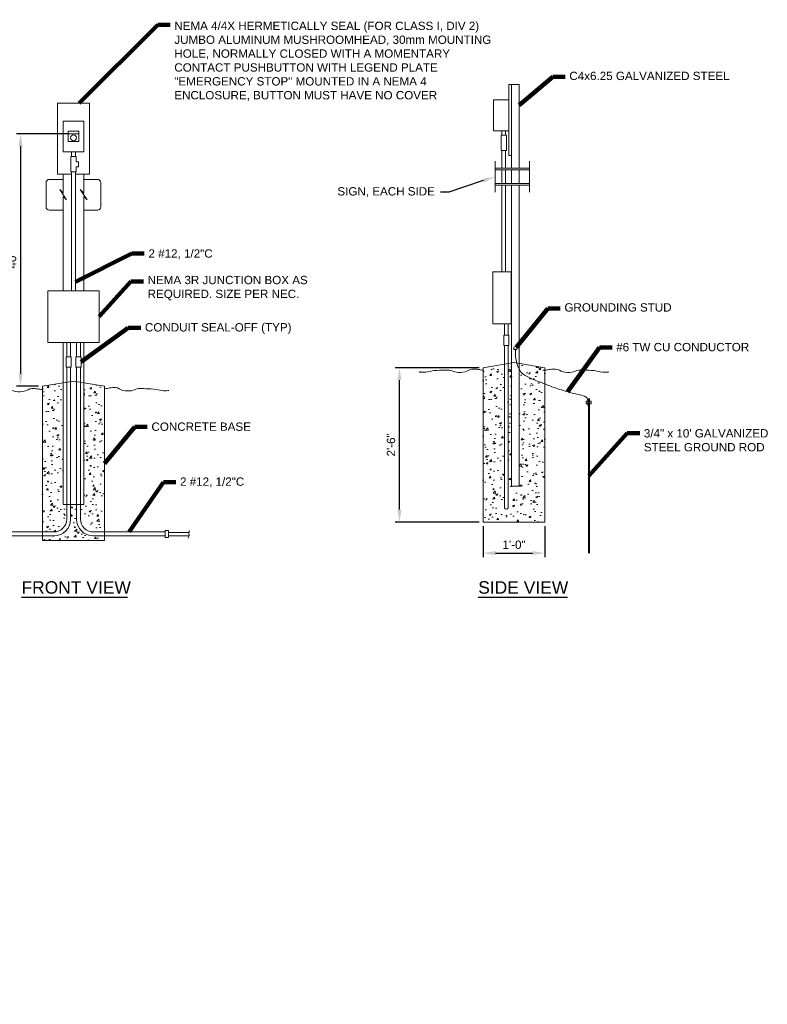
# Model space of a CAD drawing. Header units: inches. Extents: x -3286 to 5845, y -5594 to 2482.
# Tile 4 of 6: x 973 to 3668, y -3259 to 292. Entities that reach past the tile are written whole.
import ezdxf
from ezdxf import colors
from ezdxf.entities.mleader import LeaderData, LeaderLine
from ezdxf.math import Vec2, Vec3

# ---------------------------------------------------------------- set-up
doc = ezdxf.new("R2010")
doc.units = ezdxf.units.IN
doc.header["$MEASUREMENT"] = 0
doc.layers.get('DefPoints').update_dxf_attribs({"lineweight": 0})
for name, color, linetype, lineweight in [('G-ANNO-DIMS', 2, 'Continuous', 0), ('G-ANNO-MASK', 1, 'Continuous', 0), ('G-ANNO-NOTE', 4, 'Continuous', 30), ('G-ANNO-PATT', 250, 'Continuous', 0), ('G-ANNO-TEXT', 2, 'Continuous', 30), ('Level 10', 2, 'Continuous', 0), ('Level 2', 2, 'Continuous', 0)]:
    doc.layers.add(name, color=color, linetype=linetype, lineweight=lineweight)
doc.styles.add("AEC_AC_23CivDims-CC_1_20'", font='arial.ttf', dxfattribs={"height": 30})
doc.styles.add("AEC_AC_55Text-LeftTop_1_20'", font='arial.ttf', dxfattribs={"height": 30})
doc.styles.add("AEC_AC_56Text-LeftTop_1_30'", font='arial.ttf', dxfattribs={"height": 45})
doc.styles.add('Style-Arial', font='arial.ttf')
doc.dimstyles.new("AEC_AC_23_Civ-Dims_20'", dxfattribs={"dimtxt": 30, "dimasz": 45, "dimexe": 15, "dimexo": 15, "dimgap": 15, "dimtad": 1, "dimlfac": 0.083333, "dimzin": 15, "dimdsep": 46, "dimtxsty": "AEC_AC_23CivDims-CC_1_20'", "dimcen": 0.09, "dimclrd": 256, "dimclre": 256, "dimazin": 2, "dimtfac": 1, "dimtmove": 1, "dimatfit": 3, "dimfxl": 1, "dimfrac": 1, "dimtolj": 1, "dimtzin": 15, "dimlwd": 30, "dimlwe": 30, "dimarcsym": 0})
doc.dimstyles.new("AEC_AC_55_Notes_1_20'", dxfattribs={"dimtxt": 30, "dimasz": 45, "dimexe": 15, "dimexo": 15, "dimgap": 15, "dimtad": 1, "dimjust": 1, "dimdec": 3, "dimzin": 15, "dimdsep": 46, "dimlunit": 5, "dimtxsty": "AEC_AC_55Text-LeftTop_1_20'", "dimblk": 'NONE', "dimcen": 0.09, "dimclrd": 256, "dimclre": 256, "dimazin": 2, "dimtfac": 0.7, "dimtdec": 3, "dimtmove": 1, "dimatfit": 1, "dimfxl": 1, "dimfrac": 1, "dimtolj": 1, "dimtzin": 15, "dimlwd": 30, "dimlwe": 30, "dimarcsym": 0})

# ---------------------------------------------------------------- blocks, each defined once
blk = doc.blocks.new('LEGPT2_1_1')
at = {"layer": 'Level 2', "color": 2, "linetype": 'Continuous', "lineweight": 13}
blk.add_line((0, 72.3), (96.4, 72.3), dxfattribs=at)
blk.add_circle((48.2, 35.7), 26.7, dxfattribs=at)
blk.add_3dface([(0, 96.4), (96.4, 96.4), (96.4, 0), (0, 0)], dxfattribs=at)
blk = doc.blocks.new('*D126')
at = {"layer": 'DefPoints', "color": 0, "transparency": 16777216}
for p in [(1166.7, -119.8), (975.9, -1030), (1055.3, -1030)]:
    blk.add_point(p, dxfattribs=at)
at = {"layer": 'G-ANNO-DIMS', "lineweight": 30, "transparency": 16777216}
for p, q in [((1151.7, -119.8), (960.9, -119.8)), ((975.9, -164.8), (975.9, -985)), ((1040.3, -1030), (960.9, -1030))]:
    blk.add_line(p, q, dxfattribs=at)
at = {"layer": 'G-ANNO-DIMS', "transparency": 16777216}
for points in [[(968.4, -164.8), (983.4, -164.8), (975.9, -119.8)], [(968.4, -985), (983.4, -985), (975.9, -1030)]]:
    blk.add_solid(points, dxfattribs=at)
at = {"layer": 'G-ANNO-DIMS', "color": 0, "lineweight": 30, "transparency": 16777216, "insert": (945.6, -574.9), "char_height": 30, "attachment_point": 5, "rotation": 90, "style": "AEC_AC_23CivDims-CC_1_20'"}
blk.add_mtext('\\A1;40"', dxfattribs=at)
blk = doc.blocks.new('_None')
blk = doc.blocks.new('*D127')
at = {"layer": 'DefPoints', "color": 0, "linetype": 'Continuous', "transparency": 16777216}
for p in [(2342.1, -963.2), (2644, -963.2), (2644, -1520.1)]:
    blk.add_point(p, dxfattribs=at)
at = {"layer": 'G-ANNO-DIMS', "linetype": 'Continuous', "lineweight": 30, "transparency": 16777216}
for p, q in [((2629, -963.2), (2327.1, -963.2)), ((2342.1, -1475.1), (2342.1, -1008.2)), ((2629, -1520.1), (2327.1, -1520.1))]:
    blk.add_line(p, q, dxfattribs=at)
at = {"layer": 'G-ANNO-DIMS', "linetype": 'Continuous', "transparency": 16777216}
for points in [[(2334.6, -1008.2), (2349.6, -1008.2), (2342.1, -963.2)], [(2334.6, -1475.1), (2349.6, -1475.1), (2342.1, -1520.1)]]:
    blk.add_solid(points, dxfattribs=at)
at = {"layer": 'G-ANNO-DIMS', "color": 0, "linetype": 'Continuous', "lineweight": 30, "transparency": 16777216, "insert": (2311.8, -1241.7), "char_height": 30, "attachment_point": 5, "rotation": 90, "style": "AEC_AC_23CivDims-CC_1_20'"}
blk.add_mtext('\\A1;2\'-6"', dxfattribs=at)
blk = doc.blocks.new('*D128')
at = {"layer": 'DefPoints', "color": 0, "linetype": 'Continuous', "transparency": 16777216}
for p in [(2644, -1520.1), (2866.7, -1520.1), (2866.7, -1632)]:
    blk.add_point(p, dxfattribs=at)
at = {"layer": 'G-ANNO-DIMS', "linetype": 'Continuous', "lineweight": 30, "transparency": 16777216}
for p, q in [((2644, -1535.1), (2644, -1647)), ((2866.7, -1535.1), (2866.7, -1647)), ((2689, -1632), (2821.7, -1632))]:
    blk.add_line(p, q, dxfattribs=at)
at = {"layer": 'G-ANNO-DIMS', "linetype": 'Continuous', "transparency": 16777216}
for points in [[(2689, -1624.5), (2689, -1639.5), (2644, -1632)], [(2821.7, -1624.5), (2821.7, -1639.5), (2866.7, -1632)]]:
    blk.add_solid(points, dxfattribs=at)
at = {"layer": 'G-ANNO-DIMS', "color": 0, "linetype": 'Continuous', "lineweight": 30, "transparency": 16777216, "insert": (2755.3, -1601.7), "char_height": 30, "attachment_point": 5, "style": "AEC_AC_23CivDims-CC_1_20'"}
blk.add_mtext('\\A1;1\'-0"', dxfattribs=at)

msp = doc.modelspace()

# ---------------------------------------------------------------- hatches: boundary and pattern name
at = {"layer": 'G-ANNO-PATT', "linetype": 'Continuous'}
h = msp.add_hatch(dxfattribs=at)
h.set_pattern_fill('AR-CONC', color=256, style=0, pattern_type=2)
h.set_pattern_definition([(50, (2679.61, -1435.98), (71.726, -6.275), [7.5, -82.5]), (355, (2679.61, -1435.98), (-13.875, 75.219), [6, -66]), (100.451, (2685.585, -1436.5), (57.851, 68.944), [6.374, -70.114]), (46.184, (2679.61, -1415.98), (106.724, -16.552), [11.25, -123.75]), (96.636, (2688.5, -1417.36), (93.466, 97.412), [9.561, -105.171]), (351.184, (2679.61, -1415.98), (93.466, 97.412), [9, -99]), (21, (2689.61, -1420.98), (59.691, -40.262), [7.5, -82.5]), (326, (2689.61, -1420.98), (24.332, 72.515), [6, -66]), (71.451, (2694.58, -1424.33), (84.022, 32.253), [6.374, -70.114]), (37.5, (2679.607, -1435.978), (1.216, 33.2894), [0, -65.2, 0, -67, 0, -66.25]), (7.5, (2679.607, -1435.98), (26.307, 39.4412), [0, -38.2, 0, -63.7, 0, -25.25]), (327.5, (2657.307, -1435.978), (53.3822, -2.2555), [0, -25, 0, -78, 0, -103.5]), (317.5, (2647.307, -1435.98), (58.3186, 10.0105), [0, -32.5, 0, -51.8, 0, -73.5])])
edge = h.paths.add_edge_path()
edge.add_arc((2727.30145, -1466.46028), 7.24798, -196.30993056, 16.30993056, ccw=False)
edge.add_line((2720.34516, -1464.4248), (2720.3473, -950.50328))
edge.add_line((2720.3473, -950.50328), (2643.95052, -963.23608))
edge.add_line((2643.95052, -963.23608), (2643.95052, -972.51733))
edge.add_line((2643.95052, -972.51733), (2643.95052, -1520.11108))
edge.add_line((2643.95052, -1520.11108), (2866.70052, -1520.11108))
edge.add_line((2866.70052, -1520.11108), (2866.70052, -1022.28384))
edge.add_spline(control_points=[(2866.70052, -1022.28384), (2859.88288, -1019.62751), (2853.06992, -1016.94637), (2846.23382, -1014.29533), (2826.20599, -1006.52853), (2806.82155, -999.0483), (2788.28324, -986.37888), (2781.79738, -981.94632), (2777.30906, -975.78778), (2773.88802, -968.95615)], knot_values=[0, 0, 0, 0, 0.2018278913, 0.2018278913, 0.2018278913, 0.7931266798, 0.7931266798, 0.7931266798, 1, 1, 1, 1], degree=3, periodic=0)
edge.add_line((2773.88802, -968.95615), (2773.88802, -1390.17358))
edge.add_line((2773.88802, -1390.17358), (2746.04427, -1390.17358))
edge.add_line((2746.04427, -1390.17358), (2746.04427, -946.22045))
edge.add_line((2746.04427, -946.22045), (2734.25991, -948.18452))
edge.add_line((2734.25991, -948.18452), (2734.25775, -1464.4248))
h = msp.add_hatch(dxfattribs=at)
h.set_pattern_fill('AR-CONC', color=256, style=0, pattern_type=2)
h.set_pattern_definition([(50, (2835.044, -982.116), (71.726, -6.275), [7.5, -82.5]), (355, (2835.044, -982.116), (-13.875, 75.22), [6, -66]), (100.45, (2841.02, -982.64), (57.85, 68.944), [6.374, -70.114]), (46.18, (2835.04, -962.12), (106.72, -16.55), [11.25, -123.75]), (96.64, (2843.94, -963.5), (93.47, 97.41), [9.56, -105.17]), (351.18, (2835.04, -962.12), (93.47, 97.41), [9, -99]), (21, (2845.044, -967.116), (59.69, -40.26), [7.5, -82.5]), (326, (2845.044, -967.116), (24.33, 72.515), [6, -66]), (71.45, (2850.02, -970.47), (84.02, 32.253), [6.374, -70.114]), (37.5, (2835.044, -982.116), (1.216, 33.289), [0, -65.2, 0, -67, 0, -66.25]), (7.5, (2835.044, -982.116), (26.307, 39.441), [0, -38.2, 0, -63.7, 0, -25.25]), (327.5, (2812.744, -982.116), (53.382, -2.255), [0, -25, 0, -78, 0, -103.5]), (317.5, (2802.744, -982.116), (58.32, 10.01), [0, -32.5, 0, -51.8, 0, -73.5])])
edge = h.paths.add_edge_path()
edge.add_line((2866.70052, -1022.28384), (2866.70052, -972.51733))
edge.add_line((2866.70052, -972.51733), (2866.70052, -963.23608))
edge.add_line((2866.70052, -963.23608), (2773.88802, -947.76733))
edge.add_line((2773.88802, -947.76733), (2773.88802, -968.95615))
edge.add_spline(control_points=[(2773.88802, -968.95615), (2777.30906, -975.78778), (2781.79738, -981.94632), (2788.28324, -986.37888), (2806.82155, -999.0483), (2826.20599, -1006.52853), (2846.23382, -1014.29533), (2853.06992, -1016.94637), (2859.88288, -1019.62751), (2866.70052, -1022.28384)], knot_values=[0, 0, 0, 0, 0.2068733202, 0.2068733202, 0.2068733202, 0.7981721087, 0.7981721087, 0.7981721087, 1, 1, 1, 1], degree=3, periodic=0)
h = msp.add_hatch(dxfattribs=at)
h.set_pattern_fill('AR-CONC', color=256, style=0, pattern_type=2)
h.set_pattern_definition([(50, (1083.67, -1479.375), (71.726, -6.275), [7.5, -82.5]), (355, (1083.67, -1479.375), (-13.875, 75.219), [6, -66]), (100.451, (1089.65, -1479.9), (57.851, 68.944), [6.374, -70.114]), (46.184, (1083.67, -1459.375), (106.724, -16.552), [11.25, -123.75]), (96.636, (1092.56, -1460.75), (93.466, 97.412), [9.56, -105.171]), (351.184, (1083.67, -1459.38), (93.466, 97.412), [9, -99]), (21, (1093.67, -1464.375), (59.691, -40.262), [7.5, -82.5]), (326, (1093.67, -1464.375), (24.332, 72.515), [6, -66]), (71.451, (1098.644, -1467.73), (84.022, 32.253), [6.374, -70.114]), (37.5, (1083.67, -1479.375), (1.216, 33.2894), [0, -65.2, 0, -67, 0, -66.25]), (7.5, (1083.67, -1479.375), (26.307, 39.4412), [0, -38.2, 0, -63.7, 0, -25.25]), (327.5, (1061.37, -1479.375), (53.3822, -2.2555), [0, -25, 0, -78, 0, -103.5]), (317.5, (1051.37, -1479.375), (58.3186, 10.0105), [0, -32.5, 0, -51.8, 0, -73.5])])
h.paths.add_polyline_path([(1095.98411, -1555.61726, 0.4142135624), (1142.39036, -1509.21101), (1142.39027, -1456.89912), (1129.53046, -1456.89912), (1129.53046, -1017.58662), (1055.28046, -1029.96162), (1055.28046, -1555.61707)])
h = msp.add_hatch(dxfattribs=at)
h.set_pattern_fill('AR-CONC', color=256, style=0, pattern_type=2)
h.set_pattern_definition([(50, (1237.3, -1423.32), (71.726, -6.275), [7.5, -82.5]), (355, (1237.3, -1423.32), (-13.875, 75.219), [6, -66]), (100.451, (1243.276, -1423.844), (57.851, 68.944), [6.374, -70.114]), (46.184, (1237.3, -1403.32), (106.724, -16.552), [11.25, -123.75]), (96.636, (1246.19, -1404.7), (93.466, 97.412), [9.56, -105.171]), (351.184, (1237.3, -1403.32), (93.466, 97.412), [9, -99]), (21, (1247.3, -1408.32), (59.691, -40.262), [7.5, -82.5]), (326, (1247.3, -1408.32), (24.332, 72.515), [6, -66]), (71.451, (1252.27, -1411.676), (84.022, 32.253), [6.374, -70.114]), (37.5, (1237.3, -1423.32), (1.216, 33.2894), [0, -65.2, 0, -67, 0, -66.25]), (7.5, (1237.3, -1423.32), (26.307, 39.4412), [0, -38.2, 0, -63.7, 0, -25.25]), (327.5, (1215, -1423.32), (53.3822, -2.2555), [0, -25, 0, -78, 0, -103.5]), (317.5, (1205, -1423.32), (58.3186, 10.0105), [0, -32.5, 0, -51.8, 0, -73.5])])
h.paths.add_polyline_path([(1191.90408, -1509.21101, 0.4142135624), (1238.31033, -1555.61726), (1278.03046, -1555.61707), (1278.03046, -1029.96162), (1203.78046, -1017.58662), (1203.78046, -1456.89912), (1191.90416, -1456.89912)])
h = msp.add_hatch(dxfattribs=at)
h.set_pattern_fill('AR-CONC', color=256, style=0, pattern_type=2)
h.set_pattern_definition([(50, (1170.425, -1573.4), (71.726, -6.275), [7.5, -82.5]), (355, (1170.425, -1573.4), (-13.875, 75.22), [6, -66]), (100.45, (1176.4, -1573.926), (57.85, 68.944), [6.374, -70.114]), (46.184, (1170.425, -1553.4), (106.724, -16.55), [11.25, -123.75]), (96.636, (1179.32, -1554.78), (93.466, 97.41), [9.56, -105.17]), (351.18, (1170.43, -1553.4), (93.47, 97.41), [9, -99]), (21, (1180.425, -1558.4), (59.69, -40.262), [7.5, -82.5]), (326, (1180.425, -1558.4), (24.33, 72.515), [6, -66]), (71.45, (1185.4, -1561.76), (84.022, 32.253), [6.374, -70.114]), (37.5, (1170.425, -1573.403), (1.216, 33.2894), [0, -65.2, 0, -67, 0, -66.25]), (7.5, (1170.425, -1573.403), (26.307, 39.441), [0, -38.2, 0, -63.7, 0, -25.25]), (327.5, (1148.125, -1573.403), (53.3822, -2.2555), [0, -25, 0, -78, 0, -103.5]), (317.5, (1138.125, -1573.403), (58.319, 10.01), [0, -32.5, 0, -51.8, 0, -73.5])])
h.paths.add_polyline_path([(1238.31033, -1569.83382, -0.4142135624), (1177.68752, -1509.21101), (1177.68768, -1456.89912), (1156.60676, -1456.89912), (1156.60691, -1509.21101, -0.4142135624), (1095.98411, -1569.83382), (1055.28046, -1569.83374), (1055.28046, -1586.83662), (1278.03046, -1586.83662), (1278.03046, -1569.83375)])

# ---------------------------------------------------------------- linework, layer by layer
at = {"layer": 'G-ANNO-MASK', "linetype": 'Continuous', "lineweight": 13}
msp.add_open_spline([(1584.24505, -1550.19269, 0.09818), (1583.7681, -1553.53291, 0.09818), (1583.29115, -1556.87313, 0.09818), (1582.81419, -1560.21335, 0.09818), (1582.56579, -1561.95297, 0.09818), (1583.26574, -1563.71324, 0.09818), (1583.29218, -1565.46344, 0.09818), (1583.32338, -1567.52889, 0.09818), (1583.55809, -1569.73064, 0.09818), (1582.81419, -1571.66641, 0.09818), (1582.01962, -1573.73407, 0.09818), (1581.22504, -1575.80173, 0.09818), (1580.43046, -1577.86938, 0.09818)], degree=3, knots=[0, 0, 0, 0, 0.3581759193, 0.3581759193, 0.3581759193, 0.5447179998, 0.5447179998, 0.5447179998, 0.764859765, 0.764859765, 0.764859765, 1, 1, 1, 1], dxfattribs=at)
at = {"layer": 'G-ANNO-TEXT'}
for p, q in [((978.90139, -1790.32237), (1362.07102, -1790.32237)), ((2625.82643, -1790.32237), (2947.80976, -1790.32237))]:
    msp.add_line(p, q, dxfattribs=at)
at = {"layer": 'Level 10', "color": 2, "linetype": 'Continuous', "lineweight": 13}
for p, q in [((2711.06634, -109.36108, 0.09818), (2711.06634, -124.47991, 0.09818)), ((2724.97893, -109.36108, 0.09818), (2724.97893, -124.47991, 0.09818)), ((1159.16317, -185.36787, 0.09818), (1159.16317, -201.85928, 0.09818)), ((1174.14929, -185.36787, 0.09818), (1174.14929, -201.85928, 0.09818)), ((1129.53046, -265.34148, 0.09818), (1129.53046, -333.70156, 0.09818)), ((1159.5205, -257.54678), (1159.5205, -686.35582)), ((1173.79042, -257.54678), (1173.79042, -686.35582)), ((1203.78046, -265.34148, 0.09818), (1203.78046, -333.70156, 0.09818)), ((1129.53046, -346.07192, 0.09818), (1129.53046, -445.20541, 0.09818)), ((1203.78046, -346.07192, 0.09818), (1203.78046, -686.35582, 0.09818)), ((1129.53046, -445.20541, 0.09818), (1129.53046, -686.35582, 0.09818)), ((2720.34759, -805.25528, 0.09818), (2720.34759, -846.12991, 0.09818)), ((2734.26018, -805.25528, 0.09818), (2734.26018, -846.12991, 0.09818)), ((1142.21004, -871.98082, 0.09818), (1142.21004, -923.9419, 0.09818)), ((1156.47996, -871.98082, 0.09818), (1156.47996, -923.9419, 0.09818)), ((1177.81448, -871.98082, 0.09818), (1177.81448, -923.9419, 0.09818)), ((1192.0844, -871.98082, 0.09818), (1192.0844, -923.9419, 0.09818)), ((2720.34759, -883.25491, 0.09818), (2720.34759, -1464.42358, 0.09818)), ((2734.26018, -883.25491, 0.09818), (2734.26018, -1464.42358, 0.09818)), ((1142.38947, -961.0669, 0.09818), (1142.38947, -1509.20979, 0.09818)), ((1156.60526, -961.0669, 0.09818), (1156.60526, -1509.20979, 0.09818)), ((1177.68918, -961.0669, 0.09818), (1177.68918, -1509.20979, 0.09818)), ((1191.90496, -961.0669, 0.09818), (1191.90496, -1509.20979, 0.09818)), ((1095.98322, -1555.61604, 0.09818), (837.51743, -1555.61604, 0.09818)), ((1238.31121, -1555.61604, 0.09818), (1496.77701, -1555.61604, 0.09818)), ((1509.15201, -1557.12888, 0.09818), (1583.40201, -1557.12888, 0.09818)), ((837.51743, -1569.83337, 0.09818), (1095.98322, -1569.83337, 0.09818)), ((1496.77701, -1569.83337, 0.09818), (1238.31121, -1569.83337, 0.09818)), ((1509.15201, -1569.50388, 0.09818), (1583.40201, -1569.50388, 0.09818))]:
    msp.add_line(p, q, dxfattribs=at)
at = {"layer": 'Level 10', "color": 2, "linetype": 'Continuous', "lineweight": 40}
msp.add_line((3024.48177, -1074.61108, 0.09818), (3024.48177, -1631.48608, 0.09818), dxfattribs=at)
at = {"layer": 'Level 10', "color": 2, "linetype": 'Continuous', "lineweight": 13, "elevation": 0.09818, "flags": 128}
for points in [[(2746.04427, -243.48532), (2746.04427, 57.70142), (2773.88802, 57.70142), (2773.88802, -243.48532)], [(2746.04427, -299.15116), (2746.04427, -249.67127)], [(2773.88802, -249.67127), (2773.88802, -299.15116)], [(2773.88802, -305.33557), (2773.88802, -1390.17358), (2746.04427, -1390.17358), (2746.04427, -305.33557)]]:
    msp.add_lwpolyline(points, dxfattribs=at)
at = {"layer": 'Level 10', "color": 2, "linetype": 'Continuous', "lineweight": 13}
msp.add_lwpolyline([(1159.5205, -265.34148), (1108.59505, -265.34148), (1108.59505, -9.02412), (1224.71741, -9.02412), (1224.71741, -265.34148), (1173.79042, -265.34148)], dxfattribs=at)
at = {"layer": 'Level 10', "color": 2, "linetype": 'Continuous', "lineweight": 13, "elevation": 0.09818}
for points in [[(1129.53123, -73.99287), (1203.78123, -73.99287), (1203.78123, -185.36787), (1129.53123, -185.36787)], [(2678.81863, -618.08186), (2745.07748, -618.08186), (2745.07748, -805.25528), (2678.81863, -805.25528)], [(1073.84296, -686.35582), (1259.46796, -686.35582), (1259.46796, -871.98082), (1073.84296, -871.98082)]]:
    msp.add_lwpolyline(points, close=True, dxfattribs=at)
at = {"layer": 'Level 10', "color": 2, "linetype": 'Continuous', "lineweight": 13, "elevation": 0.09818, "flags": 128}
for points in [[(1157.37343, -201.85928), (1175.93593, -201.85928), (1175.93593, -220.42178), (1185.21718, -220.42178), (1185.21718, -238.98428), (1175.93593, -238.98428), (1175.93593, -257.54678), (1157.37343, -257.54678), (1157.37343, -201.85928)], [(2643.95052, -963.23608), (2755.32552, -944.67358), (2866.70052, -963.23608), (2866.70052, -1520.11108), (2643.95052, -1520.11108), (2643.95052, -963.23608)], [(1055.28046, -1029.96162), (1166.65546, -1011.39912), (1278.03046, -1029.96162), (1278.03046, -1586.83662), (1055.28046, -1586.83662), (1055.28046, -1029.96162)]]:
    msp.add_lwpolyline(points, close=True, dxfattribs=at)
at = {"layer": 'Level 10', "color": 2, "linetype": 'Continuous', "lineweight": 13, "elevation": 0.09818}
for points in [[(2711.06634, -180.16741), (2711.06634, -243.48532)], [(2724.97893, -180.16741), (2724.97893, -243.48532)], [(2711.06634, -249.67127), (2711.06634, -299.15116)], [(2724.97893, -249.67127), (2724.97893, -299.15116)], [(2711.06634, -305.33557), (2711.06634, -618.08186)], [(2724.97893, -305.33557), (2724.97893, -618.08186)]]:
    msp.add_lwpolyline(points, dxfattribs=at)
at = {"layer": 'Level 10', "color": 2, "linetype": 'Continuous', "lineweight": 13}
msp.add_circle((2759.96449, -893.62793, 0.09818), 6.56283, dxfattribs=at)
for centre, radius, start, end in [((2727.30145, -1466.46028, 0.09818), 7.24798, 163.69006944, 16.30993056), ((1095.98411, -1509.21101, 0.09818), 60.6228, 270, 0), ((1095.98411, -1509.21101, 0.09818), 46.40625, 270, 0)]:
    msp.add_arc(centre, radius, start, end, dxfattribs=at)
at = {"layer": 'Level 10', "color": 2, "linetype": 'Continuous', "lineweight": 13, "extrusion": (0, 0, -1)}
for radius in [60.6228, 46.40625]:
    msp.add_arc((-1238.31033, -1509.21101, -0.09818), radius, 270, 0, dxfattribs=at)
at = {"layer": 'Level 10', "color": 2, "linetype": 'Continuous', "lineweight": 13}
for points, knots in [([(3020.79712, -1099.47091, 0.09818), (3020.79712, -1092.55174, 0.09818), (3020.79712, -1085.63256, 0.09818), (3020.79712, -1078.71339, 0.09818), (3020.79712, -1071.44431, 0.09818), (3011.37472, -1066.57595, 0.09818), (3004.34455, -1064.40016, 0.09818), (2989.63153, -1059.84657, 0.09818), (2974.53424, -1058.07097, 0.09818), (2959.98637, -1053.6633, 0.09818), (2942.3137, -1048.30889, 0.09818), (2924.57612, -1043.13118, 0.09818), (2907.04457, -1037.20145, 0.09818), (2886.49642, -1030.25143, 0.09818), (2866.46642, -1022.14153, 0.09818), (2846.23382, -1014.29533, 0.09818), (2826.20599, -1006.52853, 0.09818), (2806.82155, -999.0483, 0.09818), (2788.28324, -986.37888, 0.09818), (2777.52666, -979.02763, 0.09818), (2772.26434, -966.92903, 0.09818), (2768.25276, -954.88605, 0.09818), (2764.78143, -944.46493, 0.09818), (2761.63614, -934.14383, 0.09818), (2761.09846, -923.39167, 0.09818), (2760.62124, -913.84849, 0.09818), (2760.14504, -904.30527, 0.09818), (2759.6676, -894.76211, 0.09818)], [0, 0, 0, 0, 0.0559144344, 0.0559144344, 0.0559144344, 0.114656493, 0.114656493, 0.114656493, 0.237594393, 0.237594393, 0.237594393, 0.3869385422, 0.3869385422, 0.3869385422, 0.5619798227, 0.5619798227, 0.5619798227, 0.7352495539, 0.7352495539, 0.7352495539, 0.8357868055, 0.8357868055, 0.8357868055, 0.9227844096, 0.9227844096, 0.9227844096, 1, 1, 1, 1]), ([(2643.95052, -972.51733, 0.09818), (2637.89862, -971.58, 0.09818), (2631.84674, -970.6425, 0.09818), (2625.79485, -969.70511, 0.09818), (2618.94455, -968.64405, 0.09818), (2611.90802, -968.12078, 0.09818), (2605.04816, -968.27425, 0.09818), (2595.7114, -968.48313, 0.09818), (2587.75742, -976.5653, 0.09818), (2578.57649, -978.29491, 0.09818), (2568.58752, -980.17675, 0.09818), (2557.80862, -981.03308, 0.09818), (2547.81379, -979.72731, 0.09818), (2539.073, -978.58538, 0.09818), (2531.02097, -972.23512, 0.09818), (2522.05832, -971.85372, 0.09818), (2516.34427, -971.61056, 0.09818), (2510.6039, -971.60998, 0.09818), (2504.88801, -971.85372, 0.09818), (2492.48297, -972.38271, 0.09818), (2480.07048, -972.947, 0.09818), (2467.68566, -974.00078, 0.09818), (2457.32684, -974.88218, 0.09818), (2447.22689, -977.91688, 0.09818), (2436.92296, -979.01266, 0.09818), (2430.30108, -979.71686, 0.09818), (2423.4397, -980.32258, 0.09818), (2416.89248, -979.01266, 0.09818), (2415.69969, -978.77401, 0.09818), (2414.50729, -978.53366, 0.09818), (2413.31455, -978.29491, 0.09818)], [0, 0, 0, 0, 0.0783516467, 0.0783516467, 0.0783516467, 0.1670400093, 0.1670400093, 0.1670400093, 0.2877512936, 0.2877512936, 0.2877512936, 0.4190868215, 0.4190868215, 0.4190868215, 0.5339438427, 0.5339438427, 0.5339438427, 0.6071698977, 0.6071698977, 0.6071698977, 0.7660903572, 0.7660903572, 0.7660903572, 0.8990134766, 0.8990134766, 0.8990134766, 0.9844372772, 0.9844372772, 0.9844372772, 1, 1, 1, 1]), ([(2866.70052, -972.51733, 0.09818), (2872.75292, -971.57985, 0.09818), (2878.80533, -970.6425, 0.09818), (2884.85774, -969.70511, 0.09818), (2891.70755, -968.64422, 0.09818), (2898.74353, -968.12093, 0.09818), (2905.60288, -968.27425, 0.09818), (2914.94013, -968.48296, 0.09818), (2922.8947, -976.56526, 0.09818), (2932.0761, -978.29491, 0.09818), (2942.06509, -980.17669, 0.09818), (2952.84396, -981.03303, 0.09818), (2962.8388, -979.72731, 0.09818), (2971.5796, -978.58542, 0.09818), (2979.63163, -972.23514, 0.09818), (2988.59427, -971.85372, 0.09818), (2994.30833, -971.61055, 0.09818), (3000.0487, -971.60997, 0.09818), (3005.76459, -971.85372, 0.09818), (3018.16911, -972.38271, 0.09818), (3030.58108, -972.94701, 0.09818), (3042.96538, -974.00078, 0.09818), (3053.3242, -974.88221, 0.09818), (3063.42416, -977.91687, 0.09818), (3073.72809, -979.01266, 0.09818), (3080.35047, -979.71692, 0.09818), (3087.21239, -980.32268, 0.09818), (3093.76012, -979.01266, 0.09818), (3094.95291, -978.77401, 0.09818), (3096.1453, -978.53366, 0.09818), (3097.33804, -978.29491, 0.09818)], [0, 0, 0, 0, 0.0783576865, 0.0783576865, 0.0783576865, 0.1670389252, 0.1670389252, 0.1670389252, 0.2877556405, 0.2877556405, 0.2877556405, 0.4190903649, 0.4190903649, 0.4190903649, 0.5339466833, 0.5339466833, 0.5339466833, 0.6071722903, 0.6071722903, 0.6071722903, 0.7660851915, 0.7660851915, 0.7660851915, 0.8990074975, 0.8990074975, 0.8990074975, 0.9844373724, 0.9844373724, 0.9844373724, 1, 1, 1, 1]), ([(1055.28046, -1042.46978, 0.09818), (1049.22806, -1041.5323, 0.09818), (1043.17565, -1040.59495, 0.09818), (1037.12324, -1039.65756, 0.09818), (1030.27343, -1038.59667, 0.09818), (1023.23745, -1038.07338, 0.09818), (1016.3781, -1038.2267, 0.09818), (1007.04085, -1038.43541, 0.09818), (999.08628, -1046.51771, 0.09818), (989.90488, -1048.24736, 0.09818), (979.91589, -1050.12914, 0.09818), (969.13702, -1050.98548, 0.09818), (959.14218, -1049.67976, 0.09818), (950.40138, -1048.53787, 0.09818), (942.34935, -1042.18759, 0.09818), (933.38671, -1041.80617, 0.09818), (927.67265, -1041.563, 0.09818), (921.93228, -1041.56242, 0.09818), (916.21639, -1041.80617, 0.09818), (903.81187, -1042.33516, 0.09818), (891.3999, -1042.89946, 0.09818), (879.0156, -1043.95323, 0.09818), (868.65678, -1044.83466, 0.09818), (858.55682, -1047.86932, 0.09818), (848.25289, -1048.96511, 0.09818), (841.63051, -1049.66937, 0.09818), (834.76859, -1050.27513, 0.09818), (828.22086, -1048.96511, 0.09818), (827.02807, -1048.72646, 0.09818), (825.83568, -1048.48611, 0.09818), (824.64294, -1048.24736, 0.09818)], [0, 0, 0, 0, 0.0783576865, 0.0783576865, 0.0783576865, 0.1670389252, 0.1670389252, 0.1670389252, 0.2877556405, 0.2877556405, 0.2877556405, 0.4190903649, 0.4190903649, 0.4190903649, 0.5339466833, 0.5339466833, 0.5339466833, 0.6071722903, 0.6071722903, 0.6071722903, 0.7660851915, 0.7660851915, 0.7660851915, 0.8990074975, 0.8990074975, 0.8990074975, 0.9844373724, 0.9844373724, 0.9844373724, 1, 1, 1, 1]), ([(1279.66705, -1039.24287, 0.09818), (1285.71944, -1038.30538, 0.09818), (1291.77186, -1037.36804, 0.09818), (1297.82427, -1036.43065, 0.09818), (1304.67408, -1035.36976, 0.09818), (1311.71005, -1034.84646, 0.09818), (1318.56941, -1034.99979, 0.09818), (1327.90666, -1035.2085, 0.09818), (1335.86122, -1043.2908, 0.09818), (1345.04263, -1045.02044, 0.09818), (1355.03161, -1046.90222, 0.09818), (1365.81049, -1047.75857, 0.09818), (1375.80533, -1046.45285, 0.09818), (1384.54613, -1045.31096, 0.09818), (1392.59816, -1038.96067, 0.09818), (1401.5608, -1038.57926, 0.09818), (1407.27485, -1038.33609, 0.09818), (1413.01522, -1038.3355, 0.09818), (1418.73111, -1038.57926, 0.09818), (1431.13563, -1039.10825, 0.09818), (1443.54761, -1039.67254, 0.09818), (1455.93191, -1040.72632, 0.09818), (1466.29073, -1041.60775, 0.09818), (1476.39069, -1044.64241, 0.09818), (1486.69461, -1045.73819, 0.09818), (1493.317, -1046.44246, 0.09818), (1500.17892, -1047.04822, 0.09818), (1506.72664, -1045.73819, 0.09818), (1507.91943, -1045.49955, 0.09818), (1509.11183, -1045.2592, 0.09818), (1510.30457, -1045.02044, 0.09818)], [0, 0, 0, 0, 0.0783576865, 0.0783576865, 0.0783576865, 0.1670389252, 0.1670389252, 0.1670389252, 0.2877556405, 0.2877556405, 0.2877556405, 0.4190903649, 0.4190903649, 0.4190903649, 0.5339466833, 0.5339466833, 0.5339466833, 0.6071722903, 0.6071722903, 0.6071722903, 0.7660851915, 0.7660851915, 0.7660851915, 0.8990074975, 0.8990074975, 0.8990074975, 0.9844373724, 0.9844373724, 0.9844373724, 1, 1, 1, 1])]:
    msp.add_open_spline(points, degree=3, knots=knots, dxfattribs=at)
for points in [[(2736.76302, 57.70142, 0.09818), (2746.04427, 57.70142, 0.09818), (2746.04427, -198.72991, 0.09818), (2736.76302, -198.72991, 0.09818)], [(2681.07552, 2.01392, 0.09818), (2736.76302, 2.01392, 0.09818), (2736.76302, -109.36108, 0.09818), (2681.07552, -109.36108, 0.09818)], [(2708.91927, -124.47991, 0.09818), (2727.48177, -124.47991, 0.09818), (2727.48177, -180.16741, 0.09818), (2708.91927, -180.16741, 0.09818)], [(2718.20052, -846.12991, 0.09818), (2736.76302, -846.12991, 0.09818), (2736.76302, -883.25491, 0.09818), (2718.20052, -883.25491, 0.09818)], [(1203.78046, -1456.89912, 0.09818), (1129.53046, -1456.89912, 0.09818), (1129.53046, -871.98082, 0.09818), (1203.78046, -871.98082, 0.09818)], [(1158.62702, -923.9419, 0.09818), (1140.06452, -923.9419, 0.09818), (1140.06452, -961.0669, 0.09818), (1158.62702, -961.0669, 0.09818)], [(1175.66741, -923.9419, 0.09818), (1194.22991, -923.9419, 0.09818), (1194.22991, -961.0669, 0.09818), (1175.66741, -961.0669, 0.09818)], [(3015.20052, -1083.89233, 0.09818), (3033.76302, -1083.89233, 0.09818), (3033.76302, -1093.17358, 0.09818), (3015.20052, -1093.17358, 0.09818)], [(1496.77701, -1550.94138, 0.09818), (1509.15201, -1550.94138, 0.09818), (1509.15201, -1575.69138, 0.09818), (1496.77701, -1575.69138, 0.09818)]]:
    msp.add_3dface(points, dxfattribs=at)
at = {"layer": 'Level 2', "color": 3, "linetype": 'Continuous', "lineweight": 13}
for p, q in [((2686.73673, -218.74615, -0.19414), (2686.73673, -330.07629, -0.19414)), ((2686.73673, -243.48532, -0.19414), (2810.43723, -243.48532, -0.19414)), ((2810.43723, -218.74615, -0.19414), (2810.43723, -330.07629, -0.19414)), ((1129.53046, -278.03572, -0.19414), (1129.53046, -333.70156, -0.19414)), ((1203.78046, -278.03572, -0.19414), (1203.78046, -333.70156, -0.19414)), ((2686.73673, -249.67127, -0.19414), (2810.43723, -249.67127, -0.19414)), ((1067.68021, -296.59203, -0.19414), (1067.68021, -383.18145, -0.19414)), ((1080.05057, -284.22167, -0.19414), (1129.53046, -284.22167, -0.19414)), ((1203.78046, -284.22167, -0.19414), (1253.26035, -284.22167, -0.19414)), ((1265.63071, -296.59203, -0.19414), (1265.63071, -383.18145, -0.19414)), ((2686.73673, -299.15116, -0.19414), (2810.43723, -299.15116, -0.19414)), ((2686.73673, -305.33557, -0.19414), (2810.43723, -305.33557, -0.19414)), ((1117.1601, -321.3312, -0.19414), (1141.90082, -358.44228, -0.19414)), ((1129.53046, -333.70156, -0.19414), (1117.1601, -321.3312, -0.19414)), ((1129.53046, -346.07192, -0.19414), (1129.53046, -401.73622, -0.19414)), ((1141.90082, -358.44228, -0.19414), (1129.53046, -346.07192, -0.19414)), ((1191.4101, -321.3312, -0.19414), (1216.15082, -358.44228, -0.19414)), ((1203.78046, -333.70156, -0.19414), (1191.4101, -321.3312, -0.19414)), ((1203.78046, -346.07192, -0.19414), (1203.78046, -401.73622, -0.19414)), ((1216.15082, -358.44228, -0.19414), (1203.78046, -346.07192, -0.19414)), ((1080.05057, -395.55181, -0.19414), (1129.53046, -395.55181, -0.19414)), ((1203.78046, -395.55181, -0.19414), (1253.26035, -395.55181, -0.19414))]:
    msp.add_line(p, q, dxfattribs=at)
for centre, start, end in [((1080.04961, -296.59054, -0.19414), 90, 180), ((1253.26063, -296.59054, -0.19414), 0, 90), ((1080.04961, -383.18089, -0.19414), 180, 270), ((1253.26063, -383.18089, -0.19414), 270, 0)]:
    msp.add_arc(centre, 12.37005, start, end, dxfattribs=at)

# ---------------------------------------------------------------- block references
at = {"layer": 'Level 2', "color": 2, "linetype": 'Continuous', "lineweight": 13, "xscale": 0.3929062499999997, "yscale": 0.3929062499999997, "zscale": 0.3929062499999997}
msp.add_blockref('LEGPT2_1_1', (1148.09373, -148.24287, 0.09818), dxfattribs=at)

# ---------------------------------------------------------------- texts
at = {"layer": 'G-ANNO-NOTE', "insert": (1530.36878, -1.31694, 0.09818), "char_height": 30, "width": 1143.8336239, "attachment_point": 7, "style": "AEC_AC_55Text-LeftTop_1_20'"}
msp.add_mtext('NEMA 4/4X HERMETICALLY SEAL (FOR CLASS I, DIV 2) JUMBO ALUMINUM MUSHROOMHEAD, 30mm MOUNTING HOLE, NORMALLY CLOSED WITH A MOMENTARY CONTACT PUSHBUTTON WITH LEGEND PLATE "EMERGENCY STOP" MOUNTED IN A NEMA 4 ENCLOSURE, BUTTON MUST HAVE NO COVER', dxfattribs=at)
at = {"layer": 'G-ANNO-NOTE', "char_height": 30, "style": "AEC_AC_55Text-LeftTop_1_20'"}
for s, insert, attachment_point in [('C4x6.25 GALVANIZED STEEL', (2954.74955, 88.68101), 4), ('2 #12, {\\A1;1/2}"C', (1437.09383, -554.32752), 4), ('NEMA 3R JUNCTION BOX AS\\PREQUIRED. SIZE PER NEC.', (1433.99542, -720.35749), 7), ('GROUNDING STUD', (2936.91527, -746.16137, 0.09818), 4), ('CONDUIT SEAL-OFF (TYP)', (1424.42883, -822.23216, 0.09818), 4), ('#6 TW CU CONDUCTOR', (3123.63116, -889.19497), 4), ('CONCRETE BASE', (1447.92508, -1176.12591, 0.09818), 4), ('\\A1;3/4{\\A0;" x 10\' GALVANIZED\\PSTEEL GROUND ROD}', (3223.29657, -1265.39022, 0.09818), 7), ('2 #12, {\\A1;1/2}"C', (1550.9471, -1376.83792, 0.09818), 4)]:
    msp.add_mtext(s, dxfattribs=dict(at, insert=insert, attachment_point=attachment_point))
at = {"layer": 'G-ANNO-TEXT', "insert": (-1941.75312, -77.6533, -0.02362), "char_height": 30, "width": 2116.584625, "attachment_point": 1, "style": "AEC_AC_55Text-LeftTop_1_20'"}
msp.add_mtext('{\\LNOTES}:\\P\\P\\pi-90,l90,t90;1.^ISEE TANK DRAWINGS FOR EXACT LOCATION OF LEVEL SWITCHES AND PRODUCT RETURN PUMP.\\P\\pi0,l0,tz;\\P\\pi-90,l90,t90;2.^IDO NOT WELD CONDUIT SUPPORT STRUCTURES (UNISTRUT OR EQUAL) DIRECTLY TO TANK SHELL. USE  A SEAL-WELDED MOUNTING PLATE, SEE SHEET D.10 DETAIL B8 AND D.11 DETAIL J2. USE THREADED ARC STUDS OR EQUIVALENT TO INCLUDE THREADED COUPLERS OF THE SAME MATERIAL AS THE CARBON STEEL MATERIAL OF THE TANK SHELL.\\P\\pi0,l0,tz;\\P\\pi-90,l90,t90;3.^ICATHODIC PROTECTION TERMINAL CABINET TO BE PLACED OUTSIDE OF CONTAINMENT AND HAZARDOUS LOCATIONS.  IT MAY BE PLACED IMMEDIATELY OUTSIDE OF CONTAINMENT AREA OR NEAR RECTIFIER.  SEE SHEET ED.04 FOR DETAILS.\\P\\pi0,l0,tz;\\P\\pi-90,l90,t90;4.^ISEE DETAIL H3 ON ED.03 FOR ON GRADE TANKS CATHODIC PROTECTION DETAIL.', dxfattribs=at)
at = {"layer": 'G-ANNO-TEXT', "char_height": 45, "attachment_point": 1, "style": "AEC_AC_56Text-LeftTop_1_30'"}
for s, insert in [('FRONT VIEW', (979.15959, -1733.16757)), ('SIDE VIEW', (2626.08463, -1733.16757))]:
    msp.add_mtext(s, dxfattribs=dict(at, insert=insert))

# ---------------------------------------------------------------- dimensions: what is measured, and where the dimension line sits
at = {"layer": 'G-ANNO-DIMS', "lineweight": 30}
dim = msp.add_linear_dim(base=(975.91932, -1029.96162, 0.09818), p1=(1166.65546, -119.84224, 0.09818), p2=(1055.28046, -1029.96162, 0.09818), angle=270, text='40"', dimstyle="AEC_AC_23_Civ-Dims_20'", override={"dimpost": "'"}, dxfattribs=at)
dim.commit()
dim.dimension.update_dxf_attribs({"geometry": '*D126', "text_midpoint": (945.60213, -574.90193, 0.09818)})
at = {"layer": 'G-ANNO-DIMS', "linetype": 'Continuous', "lineweight": 30}
dim = msp.add_linear_dim(base=(2342.07067, -963.23608, 0.09818), p1=(2643.95052, -1520.11108, 0.09818), p2=(2643.95052, -963.23608, 0.09818), angle=90, text='2\'-6"', dimstyle="AEC_AC_23_Civ-Dims_20'", override={"dimpost": "'"}, dxfattribs=at)
dim.commit()
dim.dimension.update_dxf_attribs({"geometry": '*D127', "text_midpoint": (2311.75348, -1241.67358, 0.09818)})
dim = msp.add_linear_dim(base=(2866.70052, -1631.98908, 0.09818), p1=(2643.95052, -1520.11108, 0.09818), p2=(2866.70052, -1520.11108, 0.09818), text='1\'-0"', dimstyle="AEC_AC_23_Civ-Dims_20'", override={"dimpost": "'"}, dxfattribs=at)
dim.commit()
dim.dimension.update_dxf_attribs({"geometry": '*D128', "text_midpoint": (2755.32552, -1601.67189, 0.09818)})

# ---------------------------------------------------------------- leaders
at = {"layer": 'G-ANNO-NOTE', "lineweight": 30, "annotation_type": 0, "has_hookline": 1, "hookline_direction": 0}
for points, text_width in [([(1187.59164, -9.02412, 0.09818), (1470.36878, 272.5287, 0.09818), (1515.36878, 272.5287, 0.09818)], 1139.4884), ([(2773.88802, -16.10837), (2894.74955, 85.83761), (2939.74955, 85.83761)], 574.07231), ([(1173.79042, -654.12795), (1377.09383, -551.78831), (1422.09383, -551.78831)], 228.68349), ([(1259.46796, -779.16832), (1373.99542, -652.48783), (1418.99542, -652.48783)], 572.12824), ([(2764.60512, -888.9873, 0.09818), (2876.91527, -749.3957, 0.09818), (2921.91527, -749.3957, 0.09818)], 382.03956), ([(1194.22991, -942.5044, 0.09818), (1364.42883, -819.47056, 0.09818), (1409.42883, -819.47056, 0.09818)], 524.93861), ([(2948.54748, -1049.7941), (3063.63116, -890.61231), (3108.63116, -890.61231)], 478.66985), ([(1278.03046, -1308.39912, 0.09818), (1387.92508, -1176.5274, 0.09818), (1432.92508, -1176.5274, 0.09818)], 354.29059), ([(3024.48177, -1353.04858, 0.09818), (3163.29657, -1199.34983, 0.09818), (3208.29657, -1199.34983, 0.09818)], 445.15007), ([(1367.54411, -1555.61604, 0.09818), (1490.9471, -1376.2866, 0.09818), (1535.9471, -1376.2866, 0.09818)], 228.68349)]:
    msp.add_leader(points, dimstyle="AEC_AC_55_Notes_1_20'", override={"dimtad": 0, "dimclrd": 0, "dimlwd": 65534}, dxfattribs=dict(at, text_width=text_width))
at = {"layer": 'G-ANNO-NOTE'}
ml = msp.add_multileader_mtext('Standard', dxfattribs=at)
ml.set_content('SIGN, EACH SIDE', color=256, style='Style-Arial')
ml.set_leader_properties()
ml.build(insert=Vec2(0, 0))
ml.multileader.update_dxf_attribs({"text_right_attachment_type": 3, "dogleg_length": 30, "arrow_head_size": 45})
ctx = ml.context
ctx.base_point, ctx.char_height, ctx.arrow_head_size, ctx.landing_gap_size, ctx.plane_origin = Vec3(2102.3764, -330.3193, -0.19414), 30, 45, 20, Vec3(2686.73673, -274.41122, -0.19414)
ctx.right_attachment, ctx.text_align_type = 3, 2
notes = []
notes.append((ctx, [(0, (1, 1, 0), (2519.89346, -330.8309, -0.19414), (-1, 0), 30, [(0, [(2686.73673, -274.41122, -0.19414)], 0, [])])]))
ctx.mtext.insert, ctx.mtext.alignment, ctx.mtext.flow_direction = Vec3(2469.89346, -312.35205, -0.19414), 3, 5
for ctx, leaders in notes:
    for number, flags, end, landing, length, lines in leaders:
        leader = LeaderData()
        leader.index, (leader.has_last_leader_line, leader.has_dogleg_vector, leader.attachment_direction) = number, flags
        leader.last_leader_point, leader.dogleg_vector, leader.dogleg_length = Vec3(end), Vec3(landing), length
        for number, points, colour, breaks in lines:
            line = LeaderLine()
            line.index, line.vertices, line.color, line.breaks = number, Vec3.list(points), colors.encode_raw_color(colour), breaks
            leader.lines.append(line)
        ctx.leaders.append(leader)

doc.saveas('drawing.dxf')
